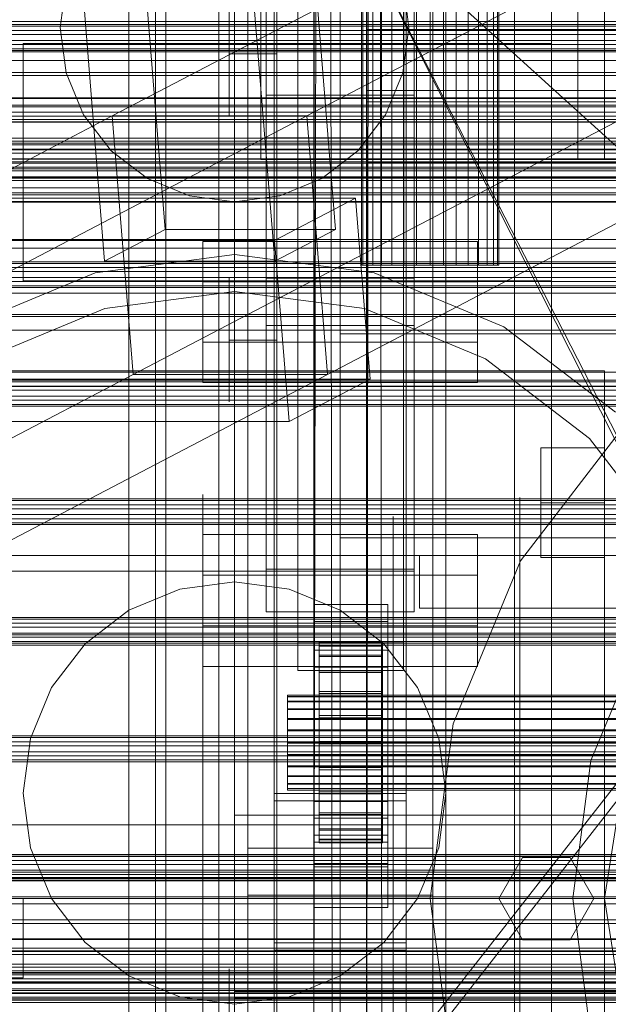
# Model space of a CAD drawing. Header units: millimetres. Extents: x -4738 to 65662, y -68080 to 6847.
# Tile 245 of 256: x -491 to -379, y -34270 to -34084. Entities that reach past the tile are written whole.
import ezdxf

# ---------------------------------------------------------------- set-up
doc = ezdxf.new("R2010")
doc.units = ezdxf.units.MM
for name, color, linetype, lineweight in [('COTAS_O', 1, 'Continuous', 0), ('frontal_briquetadora', 7, 'Continuous', 0), ('frontal_C01', 7, 'Continuous', 0), ('frontal_C02', 7, 'Continuous', 0), ('frontal_C03', 7, 'Continuous', 0), ('frontal_C10', 7, 'Continuous', 0), ('frontal_dosificador', 7, 'Continuous', 0), ('frontal_mezcladora', 7, 'Continuous', 0), ('frontal_secador', 7, 'Continuous', 0)]:
    doc.layers.add(name, color=color, linetype=linetype, lineweight=lineweight)
doc.dimstyles.new('R19_100', dxfattribs={"dimtxt": 250, "dimasz": 150, "dimexe": 150, "dimexo": 80, "dimgap": 100, "dimtad": 1, "dimtih": 1, "dimtoh": 1, "dimdsep": 46, "dimcen": 0.09, "dimadec": 0, "dimazin": 0, "dimtfac": 1, "dimtdec": 4, "dimtofl": 0, "dimtmove": 0, "dimatfit": 3, "dimfxl": 1, "dimtolj": 1, "dimtzin": 0, "dimarcsym": 0})

# ---------------------------------------------------------------- blocks, each defined once
blk = doc.blocks.new('DIM_R30_48')
at = {"layer": 'COTAS_O'}
for p, q in [((-1725, -33700), (-1575, -33655)), ((1725, -33700), (1575, -33655)), ((-1725, -34400), (-1725, -33700)), ((-1725, -33700), (1725, -33700)), ((-1725, -33700), (-1575, -33745)), ((1725, -33700), (1575, -33745)), ((1725, -34400), (1725, -33700))]:
    blk.add_line(p, q, dxfattribs=at)
blk.add_text('3450 O', height=250, dxfattribs=at).set_placement((0, -33600))
blk = doc.blocks.new('DIM_R30_51')
at = {"layer": 'COTAS_O'}
for p, q in [((-650, -33700), (50, -33700)), ((50, -33700), (5, -33850)), ((50, -34900), (50, -33700)), ((50, -33700), (95, -33850)), ((50, -34900), (5, -34750)), ((50, -34900), (95, -34750)), ((-650, -34900), (50, -34900))]:
    blk.add_line(p, q, dxfattribs=at)
blk.add_text('1200 O', height=250, rotation=90, dxfattribs=at).set_placement((-50, -34300))
blk = doc.blocks.new('DIM_R30_52')
at = {"layer": 'COTAS_O'}
for p, q in [((-650, -34200), (-500, -34155)), ((650, -34200), (500, -34155)), ((-650, -34900), (-650, -34200)), ((-650, -34200), (650, -34200)), ((-650, -34200), (-500, -34245)), ((650, -34200), (500, -34245)), ((650, -34900), (650, -34200))]:
    blk.add_line(p, q, dxfattribs=at)
blk.add_text('1300 O', height=250, dxfattribs=at).set_placement((0, -34100))

msp = doc.modelspace()

# ---------------------------------------------------------------- linework, layer by layer
at = {"layer": 'frontal_briquetadora'}
for p, q in [((-430, -34260), (-430, -33820)), ((-430, -34680), (-430, -33820)), ((-430, -34060), (-430, -34490)), ((-430, -34060), (-210, -34260)), ((-430, -34060), (-430, -34260)), ((-430, -34060), (-430, -34305)), ((-430, -34496), (-430, -34060)), ((-430, -34060), (-210, -34490)), ((-430, -34060), (-210, -34496)), ((-442, -34084.887), (-442, -34077.495)), ((-430, -34084.887), (-430, -34077.495)), ((-451, -34084.793), (-451, -34080.618)), ((-442, -34084.793), (-442, -34080.618)), ((-465, -34088.525), (-465, -34081.275)), ((-453, -34088.525), (-453, -34081.275)), ((-451, -34090), (-451, -34084.793)), ((-442, -34090), (-442, -34084.793)), ((-442, -34094.001), (-442, -34084.887)), ((-430, -34094.001), (-430, -34084.887)), ((-465, -34097.465), (-465, -34088.525)), ((-453, -34097.465), (-453, -34088.525)), ((-442, -34090), (-451, -34090)), ((-451, -34090), (-451, -34095.207)), ((-442, -34090), (-442, -34095.207)), ((-451, -34095.207), (-451, -34099.382)), ((-442, -34104.754), (-442, -34094.001)), ((-442, -34095.207), (-442, -34099.382)), ((-430, -34104.754), (-430, -34094.001)), ((-465, -34108.012), (-465, -34097.465)), ((-453, -34108.012), (-453, -34097.465)), ((-451, -34099.382), (-451, -34101.699)), ((-442, -34099.382), (-442, -34101.699)), ((-442, -34117.048), (-442, -34104.754)), ((-430, -34117.048), (-430, -34104.754)), ((-465, -34120.071), (-465, -34108.012)), ((-453, -34120.071), (-453, -34108.012)), ((-442, -34115.67), (-442, -34114.5)), ((-442, -34119.164), (-442, -34115.67)), ((-430, -34115.67), (-430, -34114.5)), ((-430, -34119.164), (-430, -34115.67)), ((-453, -34118.816), (-453, -34116.314)), ((-442, -34118.816), (-442, -34116.314)), ((-442, -34130.773), (-442, -34117.048)), ((-430, -34130.773), (-430, -34117.048)), ((-453, -34123.782), (-453, -34118.816)), ((-442, -34123.782), (-442, -34118.816)), ((-442, -34124.93), (-442, -34119.164)), ((-430, -34124.93), (-430, -34119.164)), ((-465, -34133.534), (-465, -34120.071)), ((-465, -34122.745), (-465, -34120.306)), ((-453, -34133.534), (-453, -34120.071)), ((-465, -34127.586), (-465, -34122.745)), ((-453, -34131.132), (-453, -34123.782)), ((-442, -34131.132), (-442, -34123.782)), ((-442, -34132.884), (-442, -34124.93)), ((-430, -34132.884), (-430, -34124.93)), ((-465, -34134.752), (-465, -34127.586)), ((-442, -34145.805), (-442, -34130.773)), ((-430, -34145.805), (-430, -34130.773)), ((-453, -34140.752), (-453, -34131.132)), ((-451, -34134.803), (-451, -34132.486)), ((-442, -34140.752), (-442, -34131.132)), ((-442, -34134.803), (-442, -34132.486)), ((-465, -34148.277), (-465, -34133.534)), ((-453, -34148.277), (-453, -34133.534)), ((-442, -34142.911), (-442, -34132.884)), ((-430, -34142.911), (-430, -34132.884)), ((-430, -34135.964), (-430, -34134.226)), ((-465, -34144.129), (-465, -34134.752)), ((-451, -34138.979), (-451, -34134.803)), ((-442, -34138.979), (-442, -34134.803)), ((-430, -34139.095), (-430, -34135.964)), ((-451, -34144.185), (-451, -34138.979)), ((-442, -34144.185), (-442, -34138.979)), ((-430, -34143), (-430, -34139.095)), ((-453, -34152.488), (-453, -34140.752)), ((-442, -34152.488), (-442, -34140.752)), ((-442, -34154.864), (-442, -34142.911)), ((-430, -34154.864), (-430, -34142.911)), ((-430, -34143), (-188, -34143)), ((-430, -34143), (-430, -34146.905)), ((-465, -34155.57), (-465, -34144.129)), ((-442, -34144.185), (-451, -34144.185)), ((-451, -34144.185), (-451, -34149.392)), ((-442, -34144.185), (-442, -34149.392)), ((-442, -34162.006), (-442, -34145.805)), ((-430, -34162.006), (-430, -34145.805)), ((-430, -34146.905), (-430, -34150.036)), ((-465, -34164.169), (-465, -34148.277)), ((-453, -34164.169), (-453, -34148.277)), ((-451, -34149.392), (-451, -34153.567)), ((-442, -34149.392), (-442, -34153.567)), ((-430, -34150.036), (-430, -34151.774)), ((-453, -34166.157), (-453, -34152.488)), ((-442, -34166.157), (-442, -34152.488)), ((-451, -34153.567), (-451, -34155.884)), ((-442, -34153.567), (-442, -34155.884)), ((-442, -34168.569), (-442, -34154.864)), ((-430, -34168.569), (-430, -34154.864)), ((-465, -34168.895), (-465, -34155.57)), ((-442, -34179.231), (-442, -34162.006)), ((-430, -34179.231), (-430, -34162.006)), ((-465, -34181.064), (-465, -34164.169)), ((-453, -34181.064), (-453, -34164.169)), ((-453, -34181.542), (-453, -34166.157)), ((-442, -34181.542), (-442, -34166.157)), ((-465, -34183.893), (-465, -34168.895)), ((-442, -34183.826), (-442, -34168.569)), ((-430, -34183.826), (-430, -34168.569)), ((-456, -34176.894), (-456, -34173.435)), ((-453, -34176.894), (-453, -34173.435)), ((-430, -34174.625), (-430, -34172.888)), ((-430, -34176.894), (-430, -34173.435)), ((-453, -34175.941), (-453, -34174)), ((-430, -34177.757), (-430, -34174.625)), ((-416, -34175.562), (-416, -34175.063)), ((-416, -34176.559), (-416, -34175.562)), ((-396, -34175.941), (-396, -34174)), ((-396, -34175.093), (-396, -34174.122)), ((-396, -34174.122), (-396, -34177.027)), ((-396, -34176.921), (-396, -34175)), ((-396, -34179.904), (-396, -34175.093)), ((-456, -34183.693), (-456, -34176.894)), ((-453, -34181.688), (-453, -34175.941)), ((-453, -34183.693), (-453, -34176.894)), ((-430, -34183.693), (-430, -34176.894)), ((-420, -34178.555), (-420, -34177.617)), ((-420, -34177.617), (-420, -34180.422)), ((-416, -34178.048), (-416, -34176.559)), ((-396, -34181.688), (-396, -34175.941)), ((-396, -34182.612), (-396, -34176.921)), ((-396, -34177.027), (-396, -34183.697)), ((-396, -34178.555), (-396, -34177.617)), ((-396, -34177.617), (-396, -34180.422)), ((-596, -34178.048), (-416, -34178.048)), ((-442, -34197.323), (-442, -34179.231)), ((-430, -34181.662), (-430, -34177.757)), ((-430, -34197.323), (-430, -34179.231)), ((-420, -34183.199), (-420, -34178.555)), ((-416, -34178.048), (-416, -34188)), ((-396, -34183.199), (-396, -34178.555)), ((-465, -34198.809), (-465, -34181.064)), ((-453, -34198.809), (-453, -34181.064)), ((-420, -34180.422), (-420, -34186.861)), ((-396, -34188.369), (-396, -34179.904)), ((-396, -34180.422), (-396, -34186.861)), ((-453, -34198.401), (-453, -34181.542)), ((-453, -34191.022), (-453, -34181.688)), ((-442, -34198.401), (-442, -34181.542)), ((-430, -34181.662), (-188, -34181.662)), ((-430, -34181.662), (-430, -34185.567)), ((-420, -34191.371), (-420, -34183.199)), ((-396, -34191.022), (-396, -34181.688)), ((-396, -34191.853), (-396, -34182.612)), ((-396, -34191.371), (-396, -34183.199)), ((-465, -34200.328), (-465, -34183.893)), ((-456, -34193.602), (-456, -34183.693)), ((-453, -34193.602), (-453, -34183.693)), ((-442, -34200.412), (-442, -34183.826)), ((-430, -34193.602), (-430, -34183.693)), ((-430, -34200.412), (-430, -34183.826)), ((-396, -34183.697), (-396, -34193.876)), ((-430, -34185.567), (-430, -34188.698)), ((-420, -34186.861), (-420, -34196.687)), ((-396, -34186.861), (-396, -34196.687)), ((-596, -34188), (-416, -34188)), ((-430, -34188.698), (-430, -34190.436)), ((-396, -34200.164), (-396, -34188.369)), ((-453, -34203.582), (-453, -34191.022)), ((-420, -34202.757), (-420, -34191.371)), ((-396, -34203.582), (-396, -34191.022)), ((-396, -34202.757), (-396, -34191.371)), ((-396, -34204.289), (-396, -34191.853)), ((-456, -34206.283), (-456, -34193.602)), ((-453, -34206.283), (-453, -34193.602)), ((-430, -34206.283), (-430, -34193.602)), ((-396, -34193.876), (-396, -34207.173)), ((-442, -34216.118), (-442, -34197.323)), ((-430, -34216.118), (-430, -34197.323)), ((-420, -34196.687), (-420, -34209.523)), ((-396, -34196.687), (-396, -34209.523)), ((-465, -34217.245), (-465, -34198.809)), ((-453, -34216.468), (-453, -34198.401)), ((-453, -34217.245), (-453, -34198.809)), ((-442, -34216.468), (-442, -34198.401)), ((-465, -34217.941), (-465, -34200.328)), ((-442, -34218.086), (-442, -34200.412)), ((-430, -34218.086), (-430, -34200.412)), ((-396, -34214.834), (-396, -34200.164)), ((-453, -34218.887), (-453, -34203.582)), ((-420, -34216.919), (-420, -34202.757)), ((-396, -34216.919), (-396, -34202.757)), ((-396, -34218.887), (-396, -34203.582)), ((-396, -34219.443), (-396, -34204.289)), ((-456, -34221.304), (-456, -34206.283)), ((-453, -34221.304), (-453, -34206.283)), ((-430, -34221.304), (-430, -34206.283)), ((-396, -34207.173), (-396, -34223.076)), ((-420, -34209.523), (-420, -34224.875)), ((-396, -34209.523), (-396, -34224.875)), ((-396, -34231.817), (-396, -34214.834)), ((-453, -34235.458), (-453, -34216.468)), ((-442, -34235.446), (-442, -34216.118)), ((-442, -34235.458), (-442, -34216.468)), ((-430, -34235.446), (-430, -34216.118)), ((-465, -34236.203), (-465, -34217.245)), ((-465, -34236.453), (-465, -34217.941)), ((-453, -34236.203), (-453, -34217.245)), ((-442, -34236.59), (-442, -34218.086)), ((-430, -34236.59), (-430, -34218.086)), ((-420, -34233.313), (-420, -34216.919)), ((-396, -34233.313), (-396, -34216.919)), ((-453, -34236.349), (-453, -34218.887)), ((-396, -34236.349), (-396, -34218.887)), ((-396, -34236.732), (-396, -34219.443)), ((-456, -34238.153), (-456, -34221.304)), ((-453, -34238.153), (-453, -34221.304)), ((-430, -34238.153), (-430, -34221.304)), ((-396, -34223.076), (-396, -34240.974)), ((-420, -34224.875), (-420, -34242.153)), ((-396, -34224.875), (-396, -34242.153)), ((-420, -34251.309), (-420, -34233.313)), ((-396, -34250.459), (-396, -34231.817)), ((-396, -34251.309), (-396, -34233.313)), ((-453, -34255.072), (-453, -34235.458)), ((-442, -34255.133), (-442, -34235.446)), ((-442, -34255.072), (-442, -34235.458)), ((-430, -34255.133), (-430, -34235.446)), ((-465, -34255.514), (-465, -34236.203)), ((-465, -34255.573), (-465, -34236.453)), ((-453, -34255.514), (-453, -34236.203)), ((-453, -34255.296), (-453, -34236.349)), ((-442, -34255.654), (-442, -34236.59)), ((-430, -34255.654), (-430, -34236.59)), ((-396, -34255.296), (-396, -34236.349)), ((-396, -34255.491), (-396, -34236.732)), ((-456, -34256.258), (-456, -34238.153)), ((-453, -34256.258), (-453, -34238.153)), ((-430, -34256.258), (-430, -34238.153)), ((-396, -34240.974), (-396, -34260.18)), ((-420, -34242.153), (-420, -34260.694)), ((-396, -34242.153), (-396, -34260.694)), ((-420, -34270.216), (-420, -34251.309)), ((-396, -34270.044), (-396, -34250.459)), ((-396, -34270.216), (-396, -34251.309)), ((-465, -34275), (-465, -34255.514)), ((-465, -34275), (-465, -34255.573)), ((-453, -34275), (-453, -34255.072)), ((-453, -34275), (-453, -34255.296)), ((-453, -34275), (-453, -34255.514)), ((-442, -34275), (-442, -34255.072)), ((-442, -34275), (-442, -34255.133)), ((-442, -34275), (-442, -34255.654)), ((-430, -34275), (-430, -34255.133)), ((-430, -34275), (-430, -34255.654)), ((-396, -34275), (-396, -34255.296)), ((-396, -34275), (-396, -34255.491)), ((-456, -34275), (-456, -34256.258)), ((-453, -34275), (-453, -34256.258)), ((-430, -34275), (-430, -34256.258)), ((-430, -34260), (-210, -34260)), ((-430, -34260), (-430, -34305)), ((-430, -34680), (-430, -34260)), ((-430, -34496), (-430, -34260)), ((-420, -34260.694), (-420, -34279.784)), ((-396, -34260.18), (-396, -34279.956)), ((-396, -34260.694), (-396, -34279.784)), ((-451, -34265.618), (-451, -34263.301)), ((-442, -34265.618), (-442, -34263.301)), ((-451, -34269.793), (-451, -34265.618)), ((-442, -34269.793), (-442, -34265.618)), ((-430, -34267.964), (-430, -34266.226)), ((-430, -34271.095), (-430, -34267.964)), ((-451, -34275), (-451, -34269.793)), ((-442, -34275), (-442, -34269.793))]:
    msp.add_line(p, q, dxfattribs=at)
at = {"layer": 'frontal_C01'}
for p, q in [((-450, -34087.423), (-450, -33763.885)), ((-410, -34087.423), (-410, -33763.885)), ((-450, -34323.351), (-450, -33999.812)), ((-410, -33999.812), (-410, -34323.351)), ((-450, -34371.499), (-450, -34047.96)), ((-450, -34048.905), (-450, -34087.423)), ((-450, -34372.443), (-450, -34048.905)), ((-410, -34371.499), (-410, -34047.96)), ((-410, -34087.423), (-410, -34048.905)), ((-410, -34048.905), (-410, -34372.443)), ((-442.5, -34657.873), (-442.5, -34055.074)), ((-417.5, -34055.074), (-417.5, -34657.873)), ((-438, -34201.387), (-438, -34059.306)), ((-418, -34059.306), (-418, -34201.387)), ((-447.5, -34343.381), (-447.5, -34064.12)), ((-438, -34064.699), (-438, -34206.779)), ((-418, -34206.779), (-418, -34064.699)), ((-412.5, -34064.12), (-412.5, -34343.381)), ((-447.5, -34351.469), (-447.5, -34072.208)), ((-412.5, -34351.469), (-412.5, -34072.208)), ((-442.5, -34684.054), (-442.5, -34081.254)), ((-417.5, -34684.054), (-417.5, -34081.254)), ((-425, -34099.076), (-425, -34085.38)), ((-425, -34085.38), (425, -34085.38)), ((-425, -34096.935), (-425, -34085.38)), ((-450, -34087.423), (-410, -34087.423)), ((-450, -34410.962), (-450, -34087.423)), ((-410, -34410.962), (-410, -34087.423)), ((425, -34096.935), (-425, -34096.935)), ((-425, -34096.935), (-425, -34110.632)), ((-444, -34105.902), (-444, -34097.813)), ((-444, -34097.813), (-416, -34097.813)), ((-444, -34187.564), (-444, -34097.813)), ((425, -34099.076), (-425, -34099.076)), ((-425, -34099.076), (-425, -34110.632)), ((-416, -34097.813), (-416, -34105.902)), ((-416, -34097.813), (-416, -34187.564)), ((-416, -34105.902), (-444, -34105.902)), ((-444, -34105.902), (-444, -34195.653)), ((-416, -34195.653), (-416, -34105.902)), ((-425, -34110.632), (425, -34110.632)), ((-456, -34198.31), (-456, -34181.055)), ((-456, -34181.055), (-404, -34181.055)), ((-456, -34188.758), (-456, -34181.055)), ((-404, -34181.055), (-404, -34198.31)), ((-404, -34181.055), (-404, -34188.758)), ((-404, -34188.758), (-456, -34188.758)), ((-456, -34188.758), (-456, -34206.014)), ((-416, -34187.564), (-444, -34187.564)), ((-444, -34187.564), (-444, -34195.653)), ((-416, -34195.653), (-416, -34187.564)), ((-404, -34206.014), (-404, -34188.758)), ((-435, -34197.535), (-435, -34194.299)), ((-435, -34194.299), (-421, -34194.299)), ((-435, -34234.744), (-435, -34194.299)), ((-421, -34194.299), (-421, -34197.535)), ((-421, -34194.299), (-421, -34234.744)), ((-444, -34195.653), (-416, -34195.653)), ((-421, -34197.535), (-435, -34197.535)), ((-435, -34197.535), (-435, -34237.98)), ((-421, -34237.98), (-421, -34197.535)), ((-404, -34198.31), (-456, -34198.31)), ((-456, -34198.31), (-456, -34206.014)), ((-404, -34206.014), (-404, -34198.31)), ((-418, -34201.387), (-438, -34201.387)), ((-438, -34201.387), (-438, -34206.779)), ((-434, -34211.454), (-434, -34201.455)), ((-434, -34201.455), (-434, -34202.047)), ((-434, -34201.455), (-422, -34201.455)), ((-434, -34202.157), (-434, -34201.455)), ((-422, -34202.047), (-422, -34201.455)), ((-422, -34201.455), (-422, -34211.454)), ((-422, -34201.455), (-422, -34202.157)), ((-418, -34206.779), (-418, -34201.387)), ((-435, -34206.163), (-435, -34202.927)), ((-435, -34202.927), (-421, -34202.927)), ((-435, -34243.372), (-435, -34202.927)), ((-434, -34211.734), (-434, -34202.047)), ((-434, -34202.047), (-434, -34203.894)), ((-434, -34202.047), (-422, -34202.047)), ((-434, -34211.787), (-434, -34202.157)), ((-434, -34202.157), (-422, -34202.157)), ((-434, -34204.106), (-434, -34202.157)), ((-422, -34203.894), (-422, -34202.047)), ((-422, -34202.047), (-422, -34211.734)), ((-422, -34202.157), (-422, -34211.787)), ((-422, -34202.157), (-422, -34204.106)), ((-421, -34202.927), (-421, -34206.163)), ((-421, -34202.927), (-421, -34243.372)), ((-434, -34212.609), (-434, -34203.894)), ((-434, -34203.894), (-434, -34206.869)), ((-434, -34203.894), (-422, -34203.894)), ((-434, -34212.71), (-434, -34204.106)), ((-434, -34204.106), (-422, -34204.106)), ((-434, -34207.17), (-434, -34204.106)), ((-422, -34206.869), (-422, -34203.894)), ((-422, -34203.894), (-422, -34212.609)), ((-422, -34204.106), (-422, -34212.71)), ((-422, -34204.106), (-422, -34207.17)), ((-456, -34206.014), (-404, -34206.014)), ((-438, -34206.779), (-418, -34206.779)), ((-421, -34206.163), (-435, -34206.163)), ((-435, -34206.163), (-435, -34246.607)), ((-434, -34214.019), (-434, -34206.869)), ((-434, -34206.869), (-434, -34210.77)), ((-434, -34206.869), (-422, -34206.869)), ((-434, -34214.161), (-434, -34207.17)), ((-434, -34207.17), (-422, -34207.17)), ((-434, -34211.138), (-434, -34207.17)), ((-422, -34210.77), (-422, -34206.869)), ((-422, -34206.869), (-422, -34214.019)), ((-422, -34207.17), (-422, -34214.161)), ((-422, -34207.17), (-422, -34211.138)), ((-421, -34246.607), (-421, -34206.163)), ((-434, -34215.866), (-434, -34210.77)), ((-434, -34210.77), (-434, -34215.331)), ((-434, -34210.77), (-422, -34210.77)), ((-434, -34216.041), (-434, -34211.138)), ((-434, -34211.138), (-422, -34211.138)), ((-434, -34215.742), (-434, -34211.138)), ((-422, -34215.331), (-422, -34210.77)), ((-422, -34210.77), (-422, -34215.866)), ((-422, -34211.138), (-422, -34216.041)), ((-422, -34211.138), (-422, -34215.742)), ((-440, -34211.787), (-440, -34211.454)), ((-440, -34211.454), (-440, -34211.734)), ((-440, -34211.454), (440, -34211.454)), ((-440, -34211.734), (-440, -34212.609)), ((-440, -34211.734), (440, -34211.734)), ((-440, -34212.71), (-440, -34211.787)), ((-440, -34211.787), (440, -34211.787)), ((-440, -34212.609), (-440, -34214.019)), ((-440, -34212.609), (440, -34212.609)), ((-440, -34214.161), (-440, -34212.71)), ((-440, -34212.71), (440, -34212.71)), ((-434, -34211.734), (-434, -34211.454)), ((-422, -34211.454), (-434, -34211.454)), ((-434, -34211.454), (-434, -34211.787)), ((-434, -34212.609), (-434, -34211.734)), ((-422, -34211.734), (-434, -34211.734)), ((-422, -34211.787), (-434, -34211.787)), ((-434, -34211.787), (-434, -34212.71)), ((-434, -34214.019), (-434, -34212.609)), ((-422, -34212.609), (-434, -34212.609)), ((-422, -34212.71), (-434, -34212.71)), ((-434, -34212.71), (-434, -34214.161)), ((-422, -34211.454), (-422, -34211.734)), ((-422, -34211.787), (-422, -34211.454)), ((-422, -34211.734), (-422, -34212.609)), ((-422, -34212.71), (-422, -34211.787)), ((-422, -34212.609), (-422, -34214.019)), ((-422, -34214.161), (-422, -34212.71)), ((-440, -34214.019), (-440, -34215.866)), ((-440, -34214.019), (440, -34214.019)), ((-440, -34216.041), (-440, -34214.161)), ((-440, -34214.161), (440, -34214.161)), ((-434, -34215.866), (-434, -34214.019)), ((-422, -34214.019), (-434, -34214.019)), ((-422, -34214.161), (-434, -34214.161)), ((-434, -34214.161), (-434, -34216.041)), ((-422, -34214.019), (-422, -34215.866)), ((-422, -34216.041), (-422, -34214.161)), ((-440, -34215.866), (-440, -34218.027)), ((-440, -34215.866), (440, -34215.866)), ((-440, -34218.221), (-440, -34216.041)), ((-440, -34216.041), (440, -34216.041)), ((-434, -34215.331), (-434, -34218.027)), ((-422, -34215.331), (-434, -34215.331)), ((-434, -34215.331), (-434, -34220.241)), ((-434, -34218.221), (-434, -34215.742)), ((-434, -34215.742), (-422, -34215.742)), ((-434, -34220.666), (-434, -34215.742)), ((-434, -34218.027), (-434, -34215.866)), ((-422, -34215.866), (-434, -34215.866)), ((-422, -34216.041), (-434, -34216.041)), ((-434, -34216.041), (-434, -34218.221)), ((-422, -34218.027), (-422, -34215.331)), ((-422, -34220.241), (-422, -34215.331)), ((-422, -34215.742), (-422, -34218.221)), ((-422, -34215.742), (-422, -34220.666)), ((-422, -34215.866), (-422, -34218.027)), ((-422, -34218.221), (-422, -34216.041)), ((-440, -34218.027), (-440, -34220.353)), ((440, -34218.027), (-440, -34218.027)), ((-440, -34220.554), (-440, -34218.221)), ((-440, -34218.221), (440, -34218.221)), ((-434, -34218.027), (-422, -34218.027)), ((-434, -34220.353), (-434, -34218.027)), ((-422, -34218.221), (-434, -34218.221)), ((-434, -34218.221), (-434, -34220.554)), ((-422, -34218.027), (-422, -34220.353)), ((-422, -34220.554), (-422, -34218.221)), ((-440, -34220.353), (-440, -34222.685)), ((-440, -34220.353), (440, -34220.353)), ((-434, -34220.353), (-434, -34220.241)), ((-434, -34220.241), (-434, -34225.165)), ((-434, -34220.241), (-422, -34220.241)), ((-434, -34222.685), (-434, -34220.353)), ((-422, -34220.353), (-434, -34220.353)), ((-422, -34225.165), (-422, -34220.241)), ((-422, -34220.241), (-422, -34220.353)), ((-422, -34220.353), (-422, -34222.685)), ((-440, -34222.88), (-440, -34220.554)), ((-440, -34220.554), (440, -34220.554)), ((-434, -34220.554), (-434, -34220.666)), ((-422, -34220.554), (-434, -34220.554)), ((-434, -34220.554), (-434, -34222.88)), ((-434, -34220.666), (-422, -34220.666)), ((-434, -34225.576), (-434, -34220.666)), ((-422, -34220.666), (-422, -34220.554)), ((-422, -34222.88), (-422, -34220.554)), ((-422, -34220.666), (-422, -34225.576)), ((-440, -34222.685), (-440, -34224.866)), ((-440, -34222.685), (440, -34222.685)), ((-440, -34225.04), (-440, -34222.88)), ((-440, -34222.88), (440, -34222.88)), ((-434, -34224.866), (-434, -34222.685)), ((-434, -34222.685), (-434, -34225.165)), ((-422, -34222.685), (-434, -34222.685)), ((-434, -34222.88), (-434, -34225.576)), ((-422, -34222.88), (-434, -34222.88)), ((-434, -34222.88), (-434, -34225.04)), ((-422, -34225.165), (-422, -34222.685)), ((-422, -34222.685), (-422, -34224.866)), ((-422, -34225.576), (-422, -34222.88)), ((-422, -34225.04), (-422, -34222.88)), ((-440, -34224.866), (-440, -34226.746)), ((-440, -34224.866), (440, -34224.866)), ((-440, -34226.888), (-440, -34225.04)), ((-440, -34225.04), (440, -34225.04)), ((-434, -34226.746), (-434, -34224.866)), ((-434, -34224.866), (-434, -34229.769)), ((-422, -34224.866), (-434, -34224.866)), ((-434, -34225.04), (-434, -34230.137)), ((-422, -34225.04), (-434, -34225.04)), ((-434, -34225.04), (-434, -34226.888)), ((-434, -34225.165), (-434, -34229.769)), ((-434, -34225.165), (-422, -34225.165)), ((-434, -34225.576), (-422, -34225.576)), ((-434, -34230.137), (-434, -34225.576)), ((-422, -34229.769), (-422, -34224.866)), ((-422, -34224.866), (-422, -34226.746)), ((-422, -34230.137), (-422, -34225.04)), ((-422, -34226.888), (-422, -34225.04)), ((-422, -34229.769), (-422, -34225.165)), ((-422, -34225.576), (-422, -34230.137)), ((-440, -34226.746), (-440, -34228.197)), ((-440, -34226.746), (440, -34226.746)), ((-440, -34228.297), (-440, -34226.888)), ((-440, -34226.888), (440, -34226.888)), ((-434, -34228.197), (-434, -34226.746)), ((-434, -34226.746), (-434, -34233.737)), ((-422, -34226.746), (-434, -34226.746)), ((-434, -34226.888), (-434, -34234.038)), ((-422, -34226.888), (-434, -34226.888)), ((-434, -34226.888), (-434, -34228.297)), ((-422, -34233.737), (-422, -34226.746)), ((-422, -34226.746), (-422, -34228.197)), ((-422, -34234.038), (-422, -34226.888)), ((-422, -34228.297), (-422, -34226.888)), ((-440, -34228.197), (-440, -34229.12)), ((-440, -34228.197), (440, -34228.197)), ((-440, -34229.172), (-440, -34228.297)), ((-440, -34228.297), (440, -34228.297)), ((-440, -34229.12), (-440, -34229.453)), ((-440, -34229.12), (440, -34229.12)), ((-440, -34229.453), (-440, -34229.172)), ((-440, -34229.172), (440, -34229.172)), ((-440, -34229.453), (440, -34229.453)), ((-434, -34229.12), (-434, -34228.197)), ((-434, -34228.197), (-434, -34236.8)), ((-422, -34228.197), (-434, -34228.197)), ((-434, -34228.297), (-434, -34237.013)), ((-422, -34228.297), (-434, -34228.297)), ((-434, -34228.297), (-434, -34229.172)), ((-434, -34229.453), (-434, -34229.12)), ((-434, -34229.12), (-434, -34238.75)), ((-422, -34229.12), (-434, -34229.12)), ((-434, -34229.172), (-434, -34238.86)), ((-422, -34229.172), (-434, -34229.172)), ((-434, -34229.172), (-434, -34229.453)), ((-434, -34229.453), (-434, -34239.452)), ((-422, -34229.453), (-434, -34229.453)), ((-434, -34229.769), (-434, -34233.737)), ((-434, -34229.769), (-422, -34229.769)), ((-422, -34236.8), (-422, -34228.197)), ((-422, -34228.197), (-422, -34229.12)), ((-422, -34237.013), (-422, -34228.297)), ((-422, -34229.172), (-422, -34228.297)), ((-422, -34238.75), (-422, -34229.12)), ((-422, -34229.12), (-422, -34229.453)), ((-422, -34238.86), (-422, -34229.172)), ((-422, -34229.453), (-422, -34229.172)), ((-422, -34239.452), (-422, -34229.453)), ((-422, -34233.737), (-422, -34229.769)), ((-435, -34243.988), (-435, -34231.586)), ((-435, -34231.586), (-421, -34231.586)), ((-435, -34239.289), (-435, -34231.586)), ((-434, -34230.137), (-422, -34230.137)), ((-434, -34234.038), (-434, -34230.137)), ((-422, -34230.137), (-422, -34234.038)), ((-421, -34231.586), (-421, -34243.988)), ((-421, -34231.586), (-421, -34239.289)), ((-421, -34234.744), (-435, -34234.744)), ((-435, -34234.744), (-435, -34237.98)), ((-434, -34233.737), (-434, -34236.8)), ((-434, -34233.737), (-422, -34233.737)), ((-434, -34234.038), (-422, -34234.038)), ((-434, -34237.013), (-434, -34234.038)), ((-422, -34236.8), (-422, -34233.737)), ((-422, -34234.038), (-422, -34237.013)), ((-421, -34237.98), (-421, -34234.744)), ((-434, -34236.8), (-434, -34238.75)), ((-434, -34236.8), (-422, -34236.8)), ((-434, -34237.013), (-422, -34237.013)), ((-434, -34238.86), (-434, -34237.013)), ((-422, -34238.75), (-422, -34236.8)), ((-422, -34237.013), (-422, -34238.86)), ((-435, -34237.98), (-421, -34237.98)), ((-434, -34238.75), (-434, -34239.452)), ((-434, -34238.75), (-422, -34238.75)), ((-434, -34238.86), (-422, -34238.86)), ((-434, -34239.452), (-434, -34238.86)), ((-422, -34239.452), (-422, -34238.75)), ((-422, -34238.86), (-422, -34239.452)), ((-421, -34239.289), (-435, -34239.289)), ((-435, -34239.289), (-435, -34251.692)), ((-434, -34239.452), (-422, -34239.452)), ((-421, -34251.692), (-421, -34239.289)), ((-421, -34243.372), (-435, -34243.372)), ((-435, -34243.372), (-435, -34246.607)), ((-421, -34243.988), (-435, -34243.988)), ((-435, -34243.988), (-435, -34251.692)), ((-421, -34246.607), (-421, -34243.372)), ((-421, -34251.692), (-421, -34243.988)), ((-435, -34246.607), (-421, -34246.607)), ((-435, -34251.692), (-421, -34251.692))]:
    msp.add_line(p, q, dxfattribs=at)
at = {"layer": 'frontal_C02'}
for p, q in [((-470, -35975), (-470, -33530.372)), ((-463, -35975), (-463, -33530.372)), ((-397, -35975), (-397, -33530.372)), ((-390, -35975), (-390, -33530.372)), ((-442.5, -34231.462), (-442.5, -33692.436)), ((-417.5, -33692.436), (-417.5, -34231.462)), ((-442.5, -34258.348), (-442.5, -33719.322)), ((-417.5, -34258.348), (-417.5, -33719.322)), ((-450, -34221.042), (-450, -33863.38)), ((-410, -33863.38), (-410, -34221.042)), ((-450, -34268.769), (-450, -33911.107)), ((-410, -34268.769), (-410, -33911.107)), ((-470, -35975), (-470, -34035.57)), ((-463, -35975), (-463, -34035.57)), ((-397, -35975), (-397, -34035.57)), ((-390, -35975), (-390, -34035.57)), ((-444, -34132.492), (-444, -34041.93)), ((-416, -34041.93), (-416, -34132.492)), ((-450, -34402.112), (-450, -34044.45)), ((-410, -34044.45), (-410, -34402.112)), ((-444, -34050.871), (-444, -34141.434)), ((-416, -34141.434), (-416, -34050.871)), ((-447.5, -34240.435), (-447.5, -34059.07)), ((-412.5, -34059.07), (-412.5, -34240.435)), ((-447.5, -34249.376), (-447.5, -34068.012)), ((-412.5, -34249.376), (-412.5, -34068.012)), ((-450, -34440.294), (-450, -34082.632)), ((-410, -34440.294), (-410, -34082.632)), ((-456, -34144.591), (-456, -34125.516)), ((-456, -34125.516), (-404, -34125.516)), ((-456, -34133.152), (-456, -34125.516)), ((-404, -34125.516), (-404, -34144.591)), ((-404, -34125.516), (-404, -34133.152)), ((-416, -34132.492), (-444, -34132.492)), ((-444, -34132.492), (-444, -34141.434)), ((-416, -34141.434), (-416, -34132.492)), ((-404, -34133.152), (-456, -34133.152)), ((-456, -34133.152), (-456, -34152.228)), ((-404, -34152.228), (-404, -34133.152)), ((-444, -34141.434), (-416, -34141.434)), ((-404, -34144.591), (-456, -34144.591)), ((-456, -34144.591), (-456, -34152.228)), ((-404, -34152.228), (-404, -34144.591)), ((-456, -34152.228), (-404, -34152.228)), ((-410, -34221.042), (-450, -34221.042)), ((-450, -34221.042), (-450, -34268.769)), ((-450, -34578.704), (-450, -34221.042)), ((-410, -34268.769), (-410, -34221.042)), ((-410, -34221.042), (-410, -34578.704)), ((-417.5, -34230.064), (-442.5, -34230.064)), ((-442.5, -34230.064), (-442.5, -34259.747)), ((-442.5, -34406.362), (-442.5, -34230.064)), ((-442.5, -34258.348), (-442.5, -34231.462)), ((-442.5, -34231.462), (-417.5, -34231.462)), ((-417.5, -34259.747), (-417.5, -34230.064)), ((-417.5, -34230.064), (-417.5, -34406.362)), ((-417.5, -34231.462), (-417.5, -34258.348)), ((-450, -34246.094), (-450, -34234.172)), ((-450, -34234.172), (450, -34234.172)), ((-450, -34267.581), (-450, -34234.172)), ((-412.5, -34240.435), (-447.5, -34240.435)), ((-447.5, -34240.435), (-447.5, -34249.376)), ((-412.5, -34249.376), (-412.5, -34240.435)), ((450, -34246.094), (-450, -34246.094)), ((-450, -34246.094), (-450, -34279.503)), ((-447.5, -34249.376), (-412.5, -34249.376)), ((-417.5, -34258.348), (-442.5, -34258.348)), ((-442.5, -34259.747), (-417.5, -34259.747)), ((-442.5, -34436.044), (-442.5, -34259.747)), ((-417.5, -34436.044), (-417.5, -34259.747)), ((450, -34267.581), (-450, -34267.581)), ((-450, -34267.581), (-450, -34279.503)), ((-450, -34268.769), (-410, -34268.769)), ((-450, -34626.431), (-450, -34268.769)), ((-410, -34626.431), (-410, -34268.769))]:
    msp.add_line(p, q, dxfattribs=at)
at = {"layer": 'frontal_C03'}
for p, q in [((1250, -34084.44), (-1250, -34084.44)), ((1250, -34084.757), (-1250, -34084.757)), ((1250, -34085.551), (-1250, -34085.551)), ((-1250, -34086.315), (1250, -34086.315)), ((1250, -34087.438), (-1250, -34087.438)), ((1250, -34088.202), (-1250, -34088.202)), ((1250, -34088.996), (-1250, -34088.996)), ((1250, -34089.313), (-1250, -34089.313)), ((1250, -34089.613), (-1250, -34089.613)), ((1250, -34091.218), (-1250, -34091.218)), ((1496, -34098.323), (-1496, -34098.323)), ((1496, -34098.441), (-1496, -34098.441)), ((1496, -34099.707), (-1496, -34099.707)), ((1496, -34100.042), (-1496, -34100.042)), ((-1250, -34100.999), (1250, -34100.999)), ((1496, -34102.381), (-1496, -34102.381)), ((1496, -34102.883), (-1496, -34102.883)), ((1250, -34102.892), (-1250, -34102.892)), ((-1496, -34105.94), (1496, -34105.94)), ((1496, -34106.531), (-1496, -34106.531)), ((1250, -34106.898), (-1250, -34106.898)), ((1250, -34107.214), (-1250, -34107.214)), ((1250, -34108.008), (-1250, -34108.008)), ((1496, -34109.84), (-1496, -34109.84)), ((1496, -34110.431), (-1496, -34110.431)), ((-1250, -34108.773), (1250, -34108.773)), ((1250, -34109.895), (-1250, -34109.895)), ((1250, -34110.66), (-1250, -34110.66)), ((1250, -34111.454), (-1250, -34111.454)), ((1250, -34111.77), (-1250, -34111.77)), ((1496, -34113.488), (-1496, -34113.488)), ((1496, -34113.989), (-1496, -34113.989)), ((1250, -34113.479), (-1250, -34113.479)), ((1250, -34115.372), (-1250, -34115.372)), ((1496, -34116.329), (-1496, -34116.329)), ((1496, -34116.664), (-1496, -34116.664)), ((1496, -34117.93), (-1496, -34117.93)), ((1496, -34118.048), (-1496, -34118.048)), ((1250, -34125.153), (-1250, -34125.153)), ((1250, -34126.758), (-1250, -34126.758)), ((1250, -34129.355), (-1250, -34129.355)), ((1250, -34129.672), (-1250, -34129.672)), ((1250, -34130.466), (-1250, -34130.466)), ((-1250, -34131.23), (1250, -34131.23)), ((1250, -34132.353), (-1250, -34132.353)), ((1250, -34133.117), (-1250, -34133.117)), ((1250, -34133.911), (-1250, -34133.911)), ((1250, -34134.228), (-1250, -34134.228)), ((1250, -34134.244), (-1250, -34134.244)), ((1250, -34135.316), (-1250, -34135.316)), ((1250, -34139.368), (-1250, -34139.368)), ((1250, -34139.744), (-1250, -34139.744)), ((1250, -34151.813), (-1250, -34151.813)), ((1250, -34152.13), (-1250, -34152.13)), ((1250, -34152.924), (-1250, -34152.924)), ((-1250, -34153.688), (1250, -34153.688)), ((1250, -34154.811), (-1250, -34154.811)), ((1250, -34155.575), (-1250, -34155.575)), ((1250, -34156.369), (-1250, -34156.369)), ((1250, -34156.685), (-1250, -34156.685)), ((1250, -34174.271), (-1250, -34174.271)), ((1250, -34174.587), (-1250, -34174.587)), ((1250, -34175.381), (-1250, -34175.381)), ((-1250, -34176.145), (1250, -34176.145)), ((1250, -34177.268), (-1250, -34177.268)), ((1250, -34178.033), (-1250, -34178.033)), ((1250, -34178.827), (-1250, -34178.827)), ((1250, -34179.143), (-1250, -34179.143)), ((1250, -34196.728), (-1250, -34196.728)), ((1250, -34197.045), (-1250, -34197.045)), ((1250, -34197.839), (-1250, -34197.839)), ((-1250, -34198.603), (1250, -34198.603)), ((1250, -34199.726), (-1250, -34199.726)), ((1250, -34200.49), (-1250, -34200.49)), ((1250, -34201.284), (-1250, -34201.284)), ((1250, -34201.601), (-1250, -34201.601)), ((1250, -34219.186), (-1250, -34219.186)), ((1250, -34219.503), (-1250, -34219.503)), ((1250, -34220.297), (-1250, -34220.297)), ((-1250, -34221.061), (1250, -34221.061)), ((1250, -34222.184), (-1250, -34222.184)), ((1250, -34222.948), (-1250, -34222.948)), ((1250, -34223.742), (-1250, -34223.742)), ((1250, -34224.058), (-1250, -34224.058)), ((1250, -34241.644), (-1250, -34241.644)), ((1250, -34241.96), (-1250, -34241.96)), ((1250, -34242.754), (-1250, -34242.754)), ((-1250, -34243.518), (1250, -34243.518)), ((1250, -34244.641), (-1250, -34244.641)), ((1250, -34245.405), (-1250, -34245.405)), ((1250, -34246.199), (-1250, -34246.199)), ((1250, -34246.516), (-1250, -34246.516)), ((1250, -34264.101), (-1250, -34264.101)), ((1250, -34264.418), (-1250, -34264.418)), ((1250, -34265.212), (-1250, -34265.212)), ((1250, -34265.753), (-1250, -34265.753)), ((-1250, -34265.976), (1250, -34265.976)), ((1250, -34266.047), (-1250, -34266.047)), ((1250, -34267.099), (-1250, -34267.099)), ((1250, -34267.863), (-1250, -34267.863)), ((1250, -34268.657), (-1250, -34268.657)), ((1250, -34268.974), (-1250, -34268.974)), ((1250, -34269.213), (-1250, -34269.213))]:
    msp.add_line(p, q, dxfattribs=at)
at = {"layer": 'frontal_C10'}
for p, q in [((-13.767, -33861.166), (-473.146, -34101.739)), ((-436.326, -34101.739), (23.053, -33861.166)), ((-469.229, -34150.724), (-9.85, -33910.151)), ((-432.409, -34150.724), (26.97, -33910.151)), ((-478.028, -33937.082), (-463.144, -34123.224)), ((-430.927, -34123.224), (-445.811, -33937.082)), ((-474.629, -34129.239), (-489.513, -33943.096)), ((-442.411, -34129.239), (-457.295, -33943.096)), ((-473.146, -34101.739), (-932.526, -34342.312)), ((-895.706, -34342.312), (-436.326, -34101.739)), ((-473.146, -34101.739), (-436.326, -34101.739)), ((-469.229, -34150.724), (-473.146, -34101.739)), ((-436.326, -34101.739), (-432.409, -34150.724)), ((-427.103, -34117.324), (-1255.551, -34117.324)), ((-442.416, -34125.343), (-427.103, -34117.324)), ((-424.361, -34151.613), (-427.103, -34117.324)), ((-474.629, -34129.239), (-463.144, -34123.224)), ((-463.144, -34123.224), (-430.927, -34123.224)), ((-430.927, -34123.224), (-442.411, -34129.239)), ((-1270.863, -34125.343), (-442.416, -34125.343)), ((-442.416, -34125.343), (-439.674, -34159.632)), ((-442.411, -34129.239), (-474.629, -34129.239)), ((-928.609, -34391.297), (-469.229, -34150.724)), ((-891.789, -34391.297), (-432.409, -34150.724)), ((-432.409, -34150.724), (-469.229, -34150.724)), ((-1252.809, -34151.613), (-424.361, -34151.613)), ((-424.361, -34151.613), (-439.674, -34159.632)), ((-439.674, -34159.632), (-1268.121, -34159.632))]:
    msp.add_line(p, q, dxfattribs=at)
at = {"layer": 'frontal_dosificador'}
for p, q in [((-385, -34110), (-385, -34025)), ((-481.876, -34076.459), (-483, -34085)), ((-417, -34085), (-418.124, -34076.459)), ((-483, -34085), (-481.876, -34093.541)), ((-418.124, -34093.541), (-417, -34085)), ((-390, -34088), (-490, -34088)), ((-490, -34133), (-490, -34088)), ((-390, -34133), (-390, -34088)), ((-481.876, -34093.541), (-478.579, -34101.5)), ((-421.421, -34101.5), (-418.124, -34093.541)), ((-478.579, -34101.5), (-473.335, -34108.335)), ((-426.665, -34108.335), (-421.421, -34101.5)), ((-473.335, -34108.335), (-466.5, -34113.579)), ((-433.5, -34113.579), (-426.665, -34108.335)), ((-215, -34110), (-385, -34110)), ((-466.5, -34113.579), (-458.541, -34116.876)), ((-441.459, -34116.876), (-433.5, -34113.579)), ((-458.541, -34116.876), (-450, -34118)), ((-450, -34118), (-441.459, -34116.876)), ((-450, -34128), (-476.4, -34131.476)), ((-423.6, -34131.476), (-450, -34128)), ((-476.4, -34131.476), (-501, -34141.665)), ((-399, -34141.665), (-423.6, -34131.476)), ((-390, -34133), (-490, -34133)), ((-450, -34135), (-474.588, -34138.237)), ((-425.412, -34138.237), (-450, -34135)), ((-474.588, -34138.237), (-497.5, -34147.728)), ((-402.5, -34147.728), (-425.412, -34138.237)), ((-377.875, -34157.875), (-399, -34141.665)), ((-382.825, -34162.825), (-402.5, -34147.728)), ((-380, -34150), (-520, -34150)), ((-380, -34290), (-380, -34150)), ((-367.728, -34182.5), (-382.825, -34162.825)), ((-392, -34175), (-392, -34164.608)), ((-380, -34164.608), (-392, -34164.608)), ((-380, -34175), (-380, -34164.608)), ((-392, -34175), (-392, -34185.392)), ((-392, -34175), (-380, -34175)), ((-380, -34185.392), (-380, -34175)), ((-210, -34185), (-1790, -34185)), ((-185, -34185), (-415, -34185)), ((-415, -34195), (-415, -34185)), ((-380, -34185.392), (-392, -34185.392)), ((-450, -34190), (-460.353, -34191.363)), ((-439.647, -34191.363), (-450, -34190)), ((-460.353, -34191.363), (-470, -34195.359)), ((-430, -34195.359), (-439.647, -34191.363)), ((-470, -34195.359), (-478.284, -34201.716)), ((-421.716, -34201.716), (-430, -34195.359)), ((-185, -34195), (-415, -34195)), ((-300, -34200), (-1700, -34200)), ((-478.284, -34201.716), (-484.641, -34210)), ((-415.359, -34210), (-421.716, -34201.716)), ((-300, -34202), (-1700, -34202)), ((-484.641, -34210), (-488.637, -34219.647)), ((-411.363, -34219.647), (-415.359, -34210)), ((-488.637, -34219.647), (-490, -34230)), ((-410, -34230), (-411.363, -34219.647)), ((-490, -34230), (-488.637, -34240.353)), ((-411.363, -34240.353), (-410, -34230)), ((-488.637, -34240.353), (-484.641, -34250)), ((-415.359, -34250), (-411.363, -34240.353)), ((-210, -34250), (-1790, -34250)), ((-490, -34250), (-660, -34250)), ((-490, -34265), (-490, -34250)), ((-484.641, -34250), (-478.284, -34258.284)), ((-421.716, -34258.284), (-415.359, -34250)), ((-478.284, -34258.284), (-470, -34264.641)), ((-430, -34264.641), (-421.716, -34258.284)), ((-490, -34265), (-660, -34265)), ((-470, -34264.641), (-460.353, -34268.637)), ((-439.647, -34268.637), (-430, -34264.641)), ((-460.353, -34268.637), (-450, -34270)), ((-450, -34270), (-439.647, -34268.637))]:
    msp.add_line(p, q, dxfattribs=at)
at = {"layer": 'frontal_mezcladora'}
for p, q in [((-395.851, -34186), (-375.51, -34159.49)), ((-408.639, -34216.871), (-395.851, -34186)), ((-382.559, -34223.859), (-372.469, -34199.5)), ((-413, -34250), (-408.639, -34216.871)), ((-380, -34250), (-375.35, -34220.643)), ((-386, -34250), (-382.559, -34223.859)), ((-400, -34250), (-395.5, -34242.206)), ((-395.5, -34242.206), (-386.5, -34242.206)), ((-386.5, -34242.206), (-382, -34250)), ((-408.639, -34283.129), (-413, -34250)), ((-395.5, -34257.794), (-400, -34250)), ((-382, -34250), (-386.5, -34257.794)), ((-382.559, -34276.141), (-386, -34250)), ((-375.35, -34279.357), (-380, -34250)), ((-386.5, -34257.794), (-395.5, -34257.794))]:
    msp.add_line(p, q, dxfattribs=at)
at = {"layer": 'frontal_secador'}
for p, q in [((413, -33215), (-431.48, -34297.08)), ((-433.02, -33225.78), (-435, -34283)), ((-433.02, -33225.78), (-431.48, -34297.08)), ((407, -33225), (-422.12, -34288.52)), ((-434.78, -33232.82), (-435, -34283)), ((-423.38, -33233.82), (-425, -34277)), ((-423.38, -33233.82), (-422.12, -34288.52)), ((-435, -34283), (-435, -33237)), ((-424.82, -33239.58), (-425, -34277)), ((-425, -34277), (-425, -33243)), ((-426, -34130), (-426, -34015)), ((-425.75, -34130), (-425.75, -34015)), ((-425.01, -34130), (-425.01, -34015)), ((-423.809, -34130), (-423.809, -34015)), ((-422.192, -34130), (-422.192, -34015)), ((-420.222, -34130), (-420.222, -34015)), ((-417.975, -34130), (-417.975, -34015)), ((-415.536, -34130), (-415.536, -34015)), ((-413, -34015), (-413, -34130)), ((-410.464, -34130), (-410.464, -34015)), ((-408.025, -34130), (-408.025, -34015)), ((-405.778, -34130), (-405.778, -34015)), ((-403.808, -34130), (-403.808, -34015)), ((-402.191, -34130), (-402.191, -34015)), ((-400.99, -34130), (-400.99, -34015)), ((-400.25, -34130), (-400.25, -34015)), ((-400, -34130), (-400, -34015)), ((-445, -34110), (-445, -34040)), ((-380, -34110), (-380, -34040)), ((1360, -34083.853), (-1360, -34083.853)), ((1360, -34093.5), (-1360, -34093.5)), ((1250, -34094.076), (-1250, -34094.076)), ((1360, -34101.784), (-1360, -34101.784)), ((1360, -34108.141), (-1360, -34108.141)), ((-445, -34110), (-380, -34110)), ((1360, -34112.137), (-1360, -34112.137)), ((1360, -34113.5), (-1360, -34113.5)), ((1250, -34113.25), (-1250, -34113.25)), ((1250, -34129.715), (-1250, -34129.715)), ((-425.75, -34130), (-426, -34130)), ((-425.01, -34130), (-425.75, -34130)), ((-423.809, -34130), (-425.01, -34130)), ((-422.192, -34130), (-423.809, -34130)), ((-420.222, -34130), (-422.192, -34130)), ((-417.975, -34130), (-420.222, -34130)), ((-415.536, -34130), (-417.975, -34130)), ((-415.536, -34130), (-413, -34130)), ((-413, -34130), (-410.464, -34130)), ((-410.464, -34130), (-408.025, -34130)), ((-408.025, -34130), (-405.778, -34130)), ((-405.778, -34130), (-403.808, -34130)), ((-403.808, -34130), (-402.191, -34130)), ((-402.191, -34130), (-400.99, -34130)), ((-400.99, -34130), (-400.25, -34130)), ((-400.25, -34130), (-400, -34130)), ((1250, -34142.349), (-1250, -34142.349)), ((1250, -34150.291), (-1250, -34150.291)), ((1250, -34153), (-1250, -34153)), ((-1250, -34236), (1250, -34236)), ((-1250, -34242), (1250, -34242)), ((-1250, -34245), (1250, -34245)), ((1250, -34246), (-1250, -34246)), ((-1250, -34246.659), (1250, -34246.659)), ((1250, -34249.659), (-1250, -34249.659)), ((-1250, -34251), (1250, -34251)), ((1250, -34254), (-1250, -34254)), ((-1250, -34254.728), (1250, -34254.728)), ((-1250, -34257.588), (1250, -34257.588)), ((1250, -34257.611), (-1250, -34257.611)), ((1250, -34257.728), (-1250, -34257.728)), ((-1250, -34259.387), (1250, -34259.387)), ((1250, -34259.918), (-1250, -34259.918)), ((-1250, -34260), (1250, -34260)), ((1250, -34260.588), (-1250, -34260.588)), ((1250, -34262.387), (-1250, -34262.387)), ((1250, -34263), (-1250, -34263)), ((-1250, -34263.65), (1250, -34263.65)), ((1250, -34264), (-1250, -34264)), ((1250, -34267.382), (-1250, -34267.382)), ((-1250, -34268), (1250, -34268)), ((1250, -34269.689), (-1250, -34269.689))]:
    msp.add_line(p, q, dxfattribs=at)

# ---------------------------------------------------------------- dimensions: what is measured, and where the dimension line sits
at = {"layer": 'COTAS_O'}
for p1, p2, distance, picture, middle in [((-650, -34900), (-650, -33700), -700, 'DIM_R30_51', (50, -34300)), ((-1725, -34400), (1725, -34400), 700, 'DIM_R30_48', (0, -33700)), ((-650, -34900), (650, -34900), 700, 'DIM_R30_52', (0, -34200))]:
    dim = msp.add_aligned_dim(p1=p1, p2=p2, distance=distance, text='<> O', dimstyle='R19_100', dxfattribs=at)
    dim.commit()
    dim.dimension.update_dxf_attribs({"geometry": picture, "text_midpoint": middle})

doc.saveas('drawing.dxf')
